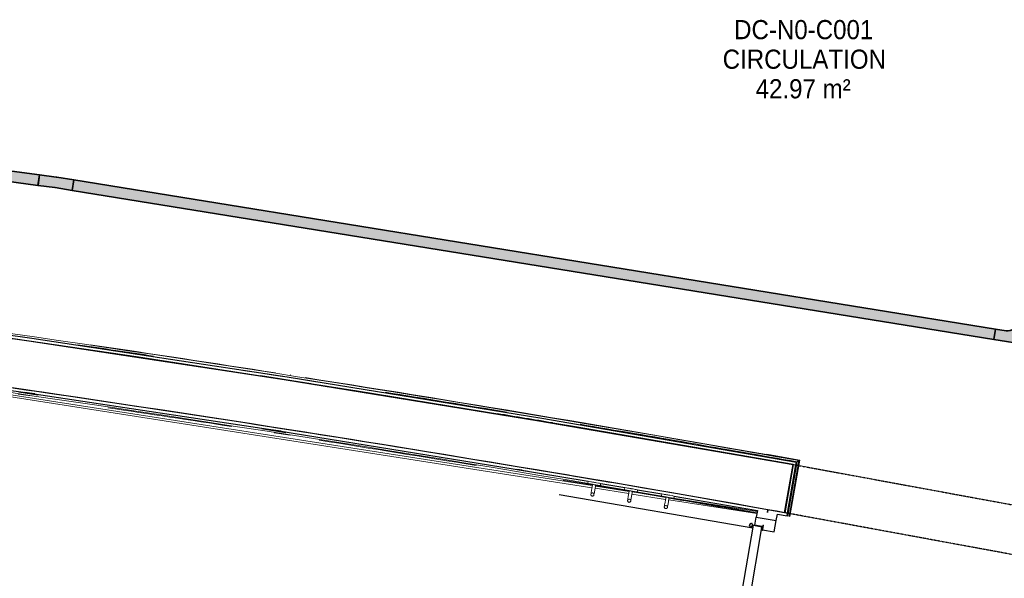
# Model space of a CAD drawing. Header units: millimetres. Extents: x 1909 to 61055, y -36590 to 14615.
# Tile 29 of 42: x 37185 to 41810, y -25083 to -22460. Entities that reach past the tile are written whole.
import ezdxf

# ---------------------------------------------------------------- set-up
doc = ezdxf.new("R2010")
doc.units = ezdxf.units.MM
doc.linetypes.add('Tiret', pattern=[2.5, 1.25, -1.25])
doc.linetypes.add('Tiret_2_', pattern=[2.5, 1.25, -1.25])
for name, color, linetype, lineweight in [('A-AREA-IDEN', 7, 'Continuous', 30), ('A-DETL-GENF', 7, 'Continuous', 18), ('A-DOOR', 7, 'Continuous', 25), ('A-FLOR', 7, 'Continuous', 25), ('A-FLOR-HRAL', 7, 'Continuous', 18), ('A-WALL', 7, 'Continuous', 25), ('CDC ELE', 7, 'Continuous', 18), ('I-FURN', 7, 'Continuous', 18), ('Q-SPCQ', 7, 'Continuous', 18)]:
    doc.layers.add(name, color=color, linetype=linetype, lineweight=lineweight)
doc.layers.add('A-DOOR-HDLN', color=5, linetype='Tiret', lineweight=25, true_color=0x0000ff)
doc.styles.add('Arial_1', font='arial.ttf', dxfattribs={"width": 0.9, "height": 90})

# ---------------------------------------------------------------- blocks, each defined once
blk = doc.blocks.new('PRT_SIMPLE_HUI_58x68x48 - PRT_BOIS_1V_930x2040x40-552383-2021_015_1111_DCE_1_50_N0 FINI_SSI_GEN')
at = {"layer": 'A-DETL-GENF', "lineweight": 25}
h = blk.add_hatch(color=256, dxfattribs=at)
h.paths.add_polyline_path([(-483.8, 9.7), (-483.8, 12.8), (-496.3, 14.5), (-500.5, 14.5), (-500.3, 13.2), (-495.7, 13.2), (-485.1, 11.7), (-484.5, 10.7)])
h.paths.add_polyline_path([(-508.5, 8), (-488.5, 8), (-483.8, 9.7), (-485.1, 10.6), (-488.7, 9.3), (-505.2, 9.7), (-505.2, 10.2), (-502, 10.8), (-502, 11.5), (-508.5, 11.5), (-508.5, 8.7)])
h = blk.add_hatch(color=256, dxfattribs=at)
h.paths.add_polyline_path([(413.8, 9.7), (418.9, 8), (438.5, 8), (438.5, 11.5), (432, 11.5), (432.2, 10.2), (435.2, 10.2), (435.2, 9.3), (418.2, 9.5), (415.1, 10.6)])
h.paths.add_polyline_path([(413.8, 9.7), (415.1, 11.7), (426.1, 13.2), (430.5, 13.2), (430.5, 14.5), (425.8, 14.5), (413.8, 12.8), (413.8, 10.4)])
at = {"layer": 'A-DETL-GENF'}
for p, q in [((-508.5, 11.5), (-502, 11.5)), ((-508.5, 8), (-508.5, 11.5)), ((-488.5, 8), (-508.5, 8)), ((-505.2, 10.2), (-505.2, 9.3)), ((-502, 10.2), (-505.2, 10.2)), ((-505.2, 9.3), (-488.7, 9.3)), ((-502, 11.5), (-502, 10.2)), ((-500.5, 14.5), (-496, 14.5)), ((-500.5, 13.2), (-500.5, 14.5)), ((-496.1, 13.2), (-500.5, 13.2)), ((-485.1, 11.7), (-496.1, 13.2)), ((-496, 14.5), (-483.8, 12.8)), ((-488.7, 9.3), (-485.1, 10.6)), ((-483.8, 9.7), (-488.5, 8)), ((-485.1, 10.6), (-485.1, 11.7)), ((-483.8, 12.8), (-483.8, 9.7)), ((413.8, 12.8), (426, 14.5)), ((413.8, 9.7), (413.8, 12.8)), ((418.5, 8), (413.8, 9.7)), ((426.1, 13.2), (415.1, 11.7)), ((415.1, 11.7), (415.1, 10.6)), ((415.1, 10.6), (418.7, 9.3)), ((438.5, 8), (418.5, 8)), ((418.7, 9.3), (435.2, 9.3)), ((426, 14.5), (430.5, 14.5)), ((430.5, 13.2), (426.1, 13.2)), ((430.5, 14.5), (430.5, 13.2)), ((432, 11.5), (438.5, 11.5)), ((432, 10.2), (432, 11.5)), ((435.2, 10.2), (432, 10.2)), ((435.2, 9.3), (435.2, 10.2)), ((438.5, 11.5), (438.5, 8))]:
    blk.add_line(p, q, dxfattribs=at)
at = {"layer": 'A-DOOR'}
for p, q in [((417, 54.5), (417, 977.5)), ((-427.1, 124), (-450.6, 124)), ((-450.6, 124), (-450.6, 123.5)), ((-450.6, 123.5), (-450.6, 119.4)), ((-427.1, 123.5), (-450.6, 123.5)), ((-450.6, 119.4), (-450.6, 112.3)), ((-427.1, 119.4), (-450.6, 119.4)), ((-450.6, 103), (-450.6, 112.3)), ((-450.6, 94.6), (-450.6, 103)), ((-427.1, 103), (-450.6, 103)), ((-450.6, 84.2), (-450.6, 94.6)), ((-427.1, 94.6), (-450.6, 94.6)), ((-319.6, 124), (-427.1, 124)), ((-427.1, 124), (-427.1, 123.5)), ((-427.1, 123.5), (-427.1, 124)), ((-427.1, 123.5), (-427.1, 119.4)), ((-319.6, 123.5), (-427.1, 123.5)), ((-427.1, 119.4), (-427.1, 123.5)), ((-427.1, 119.4), (-427.1, 112.3)), ((-319.6, 119.4), (-427.1, 119.4)), ((-427.1, 112.3), (-427.1, 119.4)), ((-427.1, 103), (-427.1, 112.3)), ((-427.1, 112.3), (-427.1, 103)), ((-427.1, 101.8), (-427.1, 103)), ((-319.6, 103), (-427.1, 103)), ((-427.1, 103), (-427.1, 94.6)), ((-427.1, 101.8), (-319.6, 101.8)), ((-427.1, 94.6), (-427.1, 84.2)), ((-319.6, 123.5), (-319.6, 124)), ((-319.6, 119.4), (-319.6, 123.5)), ((-319.6, 112.3), (-319.6, 119.4)), ((-319.6, 112.3), (-319.6, 103)), ((-319.6, 103), (-319.6, 101.8)), ((-499.5, 54.5), (430.5, 54.5)), ((-499.5, 14.5), (-499.5, 54.5)), ((-465.6, 63.5), (-465.6, 54.5)), ((-413.4, 63.5), (-465.6, 63.5)), ((-450.6, 73.4), (-450.6, 84.2)), ((-427.1, 84.2), (-450.6, 84.2)), ((-450.6, 65), (-450.6, 73.4)), ((-450.6, 73.4), (-427.1, 73.4)), ((-450.6, 65), (-450.6, 64)), ((-450.6, 64), (-427.1, 64)), ((-427.1, 84.2), (-427.1, 73.4)), ((-427.1, 73.4), (-427.1, 65)), ((-427.1, 64), (-427.1, 65)), ((-413.4, 54.5), (-413.4, 63.5)), ((430.5, 54.5), (430.5, 14.5)), ((426, 14.5), (-496, 14.5)), ((-465.6, 14.5), (-465.6, 5.5)), ((-465.6, 5.5), (-413.4, 5.5)), ((-427.1, 5), (-450.6, 5)), ((-450.6, 5), (-450.6, 4)), ((-450.6, -4.4), (-450.6, 4)), ((-427.1, 4), (-427.1, 5)), ((-427.1, 4), (-427.1, -4.4)), ((-413.4, 5.5), (-413.4, 14.5)), ((-450.6, -15.2), (-450.6, -4.4)), ((-427.1, -4.4), (-450.6, -4.4)), ((-450.6, -25.6), (-450.6, -15.2)), ((-450.6, -15.2), (-427.1, -15.2)), ((-450.6, -34), (-450.6, -25.6)), ((-450.6, -25.6), (-427.1, -25.6)), ((-450.6, -43.3), (-450.6, -34)), ((-450.6, -34), (-427.1, -34)), ((-450.6, -43.3), (-450.6, -50.4)), ((-427.1, -4.4), (-427.1, -15.2)), ((-427.1, -15.2), (-427.1, -25.6)), ((-427.1, -25.6), (-427.1, -34)), ((-427.1, -34), (-427.1, -32.8)), ((-319.6, -32.8), (-427.1, -32.8)), ((-427.1, -43.3), (-427.1, -34)), ((-427.1, -34), (-319.6, -34)), ((-427.1, -34), (-427.1, -43.3)), ((-427.1, -43.3), (-427.1, -50.4)), ((-427.1, -50.4), (-427.1, -43.3)), ((-319.6, -32.8), (-319.6, -34)), ((-319.6, -34), (-319.6, -43.3)), ((-319.6, -50.4), (-319.6, -43.3)), ((-450.6, -50.4), (-450.6, -54.5)), ((-450.6, -50.4), (-427.1, -50.4)), ((-450.6, -54.5), (-450.6, -55)), ((-450.6, -54.5), (-427.1, -54.5)), ((-450.6, -55), (-427.1, -55)), ((-427.1, -50.4), (-427.1, -54.5)), ((-427.1, -50.4), (-319.6, -50.4)), ((-427.1, -54.5), (-427.1, -50.4)), ((-427.1, -54.5), (-427.1, -55)), ((-427.1, -54.5), (-319.6, -54.5)), ((-427.1, -55), (-427.1, -54.5)), ((-427.1, -55), (-319.6, -55)), ((-319.6, -54.5), (-319.6, -50.4)), ((-319.6, -55), (-319.6, -54.5))]:
    blk.add_line(p, q, dxfattribs=at)
for radius, start, end in [(9.12, 155.8208, 180), (9.12, 180, 204.1792), (7.5, 360, 180), (7.5, 121.1146, 180), (7.5, 180, 360), (7.5, 195, 225), (9.12, 111.9887, 120), (9.12, 240, 248.0113), (7.5, 240, 300), (7.5, 0, 90), (9.12, 291.9887, 300), (7.5, 330, 0), (9.12, 335.8208, 0)]:
    blk.add_arc((429, 65.5), radius, start, end, dxfattribs=at)
at = {"layer": 'Q-SPCQ'}
for p, q in [((430.5, 54.5), (403.5, 54.5)), ((430.5, 40.5), (430.5, 54.5))]:
    blk.add_line(p, q, dxfattribs=at)
blk = doc.blocks.new('Garde-corps - Garde-corps-508898-2021_015_1111_DCE_1_50_N0 FINI_SSI_GEN')
at = {"layer": 'A-FLOR-HRAL'}
for p, q in [((-2418.4, -23971.2), (-2492.4, -23959.6)), ((-1201.6, -24127.8), (-1203.6, -24127.5)), ((-1203.5, -24129.2), (-1203.6, -24129.2)), ((381.1, -24400.5), (289.6, -24386.1)), ((562.3, -24429), (495, -24418.4)), ((1190.5, -24527.8), (948.6, -24489.7)), ((1178.4, -24536.3), (979.6, -24505.1)), ((1190.5, -24527.8), (1036.2, -24500.4)), ((1134.6, -24790.5), (1178.4, -24536.3)), ((1141.6, -24791.7), (1186.6, -24530.5)), ((1143.3, -24792), (1188.6, -24529.1)), ((1144.9, -24792.3), (1190.5, -24527.8)), ((1131.6, -24790), (1134.6, -24790.5)), ((1141.6, -24791.7), (1134.6, -24790.5)), ((1143.3, -24792), (1141.6, -24791.7)), ((1143.3, -24792), (1144.9, -24792.3))]:
    blk.add_line(p, q, dxfattribs=at)
at = {"layer": 'A-FLOR-HRAL', "flags": 128}
blk.add_lwpolyline([(1186.6, -24530.5), (1182.5, -24533.4), (1178.4, -24536.3)], dxfattribs=at)
at = {"layer": 'A-FLOR-HRAL'}
for radius, start, end in [(118006.4, 79.92167, 83.454356), (117996.2, 80.580755, 81.627467), (117999.2, 81.412761, 81.587451), (118008.1, 81.131846, 81.559197), (118008.1, 79.920828, 81.063188), (117999.2, 80.596188, 80.878383), (117996.2, 79.926561, 80.449917), (117999.2, 79.925111, 80.427587)]:
    blk.add_arc((-19463.8, -140716), radius, start, end, dxfattribs=at)
for points, knots in [([(1178.4, -24536.3), (1178.4, -24536.3), (1178.4, -24536.3), (1178.3, -24536.3), (1178.3, -24536.4), (1178.2, -24536.4), (1178.1, -24536.5), (1178, -24536.5), (1177.9, -24536.6), (1177.8, -24536.7), (1177.7, -24536.8), (1177.6, -24536.9), (1177.4, -24536.9), (1177.3, -24537), (1177.2, -24537.1), (1177, -24537.2), (1176.9, -24537.3), (1176.7, -24537.5), (1176.5, -24537.6), (1176.1, -24537.9), (1175.6, -24538.2), (1175.1, -24538.6), (1174.9, -24538.7)], [0, 0, 0, 0, 0.071429, 0.107143, 0.142857, 0.178571, 0.214286, 0.25, 0.285714, 0.321429, 0.357143, 0.392857, 0.428571, 0.464286, 0.5, 0.535714, 0.571429, 0.607143, 0.642857, 0.714286, 0.857143, 1, 1, 1, 1]), ([(1190.5, -24527.8), (1190.5, -24527.8), (1190.5, -24527.8), (1190.4, -24527.8), (1190.3, -24527.9), (1190.1, -24528), (1190, -24528.1), (1189.8, -24528.3), (1189.6, -24528.4), (1189.3, -24528.6), (1189.1, -24528.7), (1188.9, -24528.9), (1188.7, -24529), (1188.6, -24529.1)], [0.075, 0.075, 0.075, 0.075, 0.15, 0.2125, 0.275, 0.35, 0.425, 0.5, 0.6, 0.7, 0.775, 0.85, 1, 1, 1, 1])]:
    blk.add_open_spline(points, degree=3, knots=knots, dxfattribs=at)
blk = doc.blocks.new('Garde-corps - Garde-corps-508960-2021_015_1111_DCE_1_50_N0 FINI_SSI_GEN')
at = {"layer": 'A-FLOR-HRAL'}
for p, q in [((2644.8, -24670.2), (2624.7, -24791.9)), ((2646.5, -24670.4), (2626.1, -24793.8)), ((2648.2, -24670.7), (2627.5, -24795.8)), ((2655.2, -24671.9), (2633.4, -24804.2)), ((2646.5, -24670.4), (2644.8, -24670.2)), ((2646.5, -24670.4), (2648.2, -24670.7)), ((2648.2, -24670.7), (2655.2, -24671.9)), ((2658.2, -24672.4), (2655.2, -24671.9)), ((2547.4, -24778.8), (2497, -25053)), ((2548.8, -24780.9), (2499, -25051.6)), ((2554.5, -24789.2), (2507.3, -25045.9)), ((2546.1, -24776.9), (2528.7, -24871.6)), ((2624.7, -24791.9), (2546.1, -24776.9)), ((2624.7, -24791.9), (2546.1, -24776.9)), ((2626.1, -24793.8), (2547.4, -24778.8)), ((2627.5, -24795.8), (2548.8, -24780.9)), ((2633.4, -24804.2), (2554.5, -24789.2)), ((2566.3, -24791.4), (2554.5, -24789.2)), ((2512.6, -24959.2), (2495.1, -25054.3)), ((2574.4, -25067.7), (2371.5, -26128.1)), ((2576.4, -25066.3), (2372.9, -26130.1)), ((2584.8, -25060.6), (2378.6, -26138.4)), ((2495.1, -25054.3), (2572.4, -25069)), ((2495.1, -25054.3), (2572.5, -25069)), ((2497, -25053), (2574.4, -25067.7)), ((2499, -25051.6), (2576.4, -25066.3)), ((2507.3, -25045.9), (2584.8, -25060.6)), ((2507.3, -25045.9), (2516.4, -25047.6)), ((2575.6, -25058.9), (2584.8, -25060.6)), ((2572.4, -25069), (2370.2, -26126.1)), ((1930.9, -26052.8), (1930.4, -26055.7)), ((1930.9, -26052.8), (1932.3, -26045.8)), ((2074.6, -26080.3), (1930.9, -26052.8)), ((1932.3, -26045.8), (1932.6, -26044.1)), ((2014, -26061.4), (1932.3, -26045.8)), ((1932.9, -26042.5), (1932.6, -26044.1)), ((2014.3, -26059.7), (1932.6, -26044.1)), ((2014.6, -26058.1), (1932.9, -26042.5)), ((2042.1, -26065), (2022.2, -26061.2)), ((2076.6, -26070), (2022.4, -26059.6)), ((2378.6, -26138.4), (2237.7, -26111.5)), ((2372.9, -26130.1), (2300.8, -26116.3)), ((2371.5, -26128.1), (2301.1, -26114.6)), ((2370.2, -26126.1), (2301.4, -26113)), ((2372.9, -26130.1), (2378.6, -26138.4))]:
    blk.add_line(p, q, dxfattribs=at)
at = {"layer": 'A-FLOR-HRAL', "flags": 128}
for points in [[(2546.1, -24776.9), (2546.1, -24776.9), (2546.1, -24777), (2546.3, -24777.2), (2546.4, -24777.4), (2546.6, -24777.6), (2546.7, -24777.9), (2546.9, -24778.1), (2547.1, -24778.4), (2547.2, -24778.6), (2547.4, -24778.8)], [(2548.8, -24780.9), (2551.6, -24785), (2554.5, -24789.2)], [(2554.5, -24789.2), (2554.6, -24789.3), (2554.8, -24789.7), (2555.2, -24790.2), (2555.6, -24790.7), (2556, -24791.4), (2556.4, -24792), (2556.9, -24792.7)], [(2627.5, -24795.8), (2630.4, -24800), (2633.4, -24804.2)], [(2499, -25051.6), (2503.2, -25048.7), (2507.3, -25045.9)], [(2572.4, -25069), (2572.5, -25069), (2572.6, -25068.9), (2572.7, -25068.8), (2572.9, -25068.7), (2573.2, -25068.5), (2573.4, -25068.3), (2573.7, -25068.2), (2573.9, -25068), (2574.2, -25067.8), (2574.4, -25067.7)], [(2576.4, -25066.3), (2580.6, -25063.5), (2584.8, -25060.6)], [(2584.8, -25060.6), (2584.9, -25060.6), (2585.2, -25060.3), (2585.7, -25060), (2586.3, -25059.6), (2586.9, -25059.2), (2587.6, -25058.7), (2588.3, -25058.3)]]:
    blk.add_lwpolyline(points, dxfattribs=at)
at = {"layer": 'A-FLOR-HRAL'}
for points, knots in [([(2624.7, -24791.9), (2624.7, -24791.9), (2624.8, -24791.9), (2624.8, -24792), (2624.9, -24792.1), (2625, -24792.2), (2625.1, -24792.4), (2625.3, -24792.6), (2625.4, -24792.8), (2625.6, -24793.1), (2625.7, -24793.3), (2625.9, -24793.5), (2626, -24793.7), (2626.1, -24793.8)], [0.075, 0.075, 0.075, 0.075, 0.15, 0.2125, 0.275, 0.35, 0.425, 0.5, 0.6, 0.7, 0.775, 0.85, 1, 1, 1, 1]), ([(2633.4, -24804.2), (2633.4, -24804.2), (2633.4, -24804.2), (2633.4, -24804.3), (2633.4, -24804.3), (2633.5, -24804.4), (2633.5, -24804.5), (2633.6, -24804.6), (2633.7, -24804.7), (2633.8, -24804.8), (2633.9, -24804.9), (2633.9, -24805), (2634, -24805.2), (2634.1, -24805.3), (2634.2, -24805.5), (2634.3, -24805.6), (2634.4, -24805.8), (2634.5, -24805.9), (2634.7, -24806.1), (2635, -24806.5), (2635.3, -24807.1), (2635.7, -24807.5), (2635.8, -24807.7)], [0, 0, 0, 0, 0.071429, 0.107143, 0.142857, 0.178571, 0.214286, 0.25, 0.285714, 0.321429, 0.357143, 0.392857, 0.428571, 0.464286, 0.5, 0.535714, 0.571429, 0.607143, 0.642857, 0.714286, 0.857143, 1, 1, 1, 1]), ([(2495.1, -25054.3), (2495.1, -25054.3), (2495.1, -25054.3), (2495.2, -25054.2), (2495.3, -25054.1), (2495.5, -25054), (2495.6, -25053.9), (2495.8, -25053.8), (2496.1, -25053.6), (2496.3, -25053.5), (2496.5, -25053.3), (2496.7, -25053.2), (2496.9, -25053), (2497, -25053)], [0.075, 0.075, 0.075, 0.075, 0.15, 0.2125, 0.275, 0.35, 0.425, 0.5, 0.6, 0.7, 0.775, 0.85, 1, 1, 1, 1]), ([(2507.3, -25045.9), (2507.3, -25045.9), (2507.3, -25045.9), (2507.4, -25045.9), (2507.4, -25045.8), (2507.5, -25045.8), (2507.6, -25045.7), (2507.7, -25045.7), (2507.8, -25045.6), (2507.9, -25045.5), (2508, -25045.4), (2508.1, -25045.3), (2508.3, -25045.3), (2508.4, -25045.2), (2508.6, -25045.1), (2508.7, -25045), (2508.9, -25044.9), (2509, -25044.8), (2509.2, -25044.6), (2509.6, -25044.4), (2510.1, -25044), (2510.6, -25043.7), (2510.8, -25043.5)], [0, 0, 0, 0, 0.071429, 0.107143, 0.142857, 0.178571, 0.214286, 0.25, 0.285714, 0.321429, 0.357143, 0.392857, 0.428571, 0.464286, 0.5, 0.535714, 0.571429, 0.607143, 0.642857, 0.714286, 0.857143, 1, 1, 1, 1]), ([(2370.2, -26126.1), (2370.2, -26126.1), (2370.2, -26126.2), (2370.3, -26126.3), (2370.5, -26126.5), (2370.6, -26126.7), (2370.7, -26126.8), (2370.8, -26127), (2370.9, -26127.2), (2371, -26127.3), (2371.1, -26127.4), (2371.2, -26127.6), (2371.3, -26127.7), (2371.4, -26127.9), (2371.5, -26128), (2371.5, -26128.1)], [0.1, 0.1, 0.1, 0.1, 0.2, 0.3, 0.4, 0.475, 0.55, 0.6, 0.65, 0.7, 0.75, 0.8, 0.85, 0.9, 1, 1, 1, 1]), ([(2378.6, -26138.4), (2378.6, -26138.4), (2378.6, -26138.5), (2378.7, -26138.7), (2378.9, -26138.9), (2379, -26139.1), (2379.2, -26139.3), (2379.3, -26139.5), (2379.5, -26139.8), (2379.7, -26140.1), (2379.9, -26140.4), (2380.1, -26140.7), (2380.4, -26141.2), (2380.7, -26141.6), (2380.9, -26141.9)], [0, 0, 0, 0, 0.166667, 0.25, 0.333333, 0.416667, 0.458333, 0.5, 0.583333, 0.666667, 0.708333, 0.75, 0.833333, 1, 1, 1, 1])]:
    blk.add_open_spline(points, degree=3, knots=knots, dxfattribs=at)
blk = doc.blocks.new('Garde-corps - Garde-corps-509925-2021_015_1111_DCE_1_50_N0 FINI_SSI_GEN')
at = {"layer": 'A-FLOR-HRAL'}
for p, q in [((-3606.8, -24050.4), (216.4, -24648)), ((-3597.8, -24062.3), (214.7, -24658.4)), ((-2480.8, -24218), (-2420, -24226.8)), ((-2479.9, -24206.1), (-2389.2, -24219.4)), ((-2478.1, -24209.4), (-2387.5, -24222.7)), ((-1339, -24378.1), (-1224.3, -24396.1)), ((-1338, -24381.3), (-1223.3, -24399.3)), ((-1277.6, -24399.7), (-1203.5, -24411.3)), ((-733.1, -24486.2), (-662.4, -24497.6)), ((-175.7, -24565.3), (-85.3, -24580.4)), ((79.3, -24621.7), (216.9, -24644.9)), ((231.2, -24650.4), (389.4, -24675.1)), ((231.7, -24647.4), (389.6, -24674.3)), ((232.3, -24644.1), (390.1, -24671)), ((229.5, -24660.7), (387.7, -24685.4)), ((287.9, -24655.3), (389.9, -24672.7)), ((402.5, -24687.7), (560.6, -24712.5)), ((404.3, -24677.4), (562.4, -24702.1)), ((404.4, -24676.9), (562, -24704)), ((404.6, -24675.2), (562.3, -24702.3)), ((404.9, -24673.5), (562.6, -24700.6)), ((575.4, -24714.8), (989.6, -24779.5)), ((577.2, -24704.4), (991.4, -24769.2))]:
    blk.add_line(p, q, dxfattribs=at)
for radius, start, end in [(117731.1, 80.376571, 82.256375), (117727.7, 81.211511, 81.498362), (117727.7, 80.646196, 81.009486), (117727.7, 79.994872, 80.198876), (117729.4, 79.994875, 80.198876), (117731.1, 79.994879, 80.198876)]:
    blk.add_arc((-19463.8, -140716), radius, start, end, dxfattribs=at)
blk = doc.blocks.new('72_PATERE_HEWI SERIE 477 - Colour - 92 Anthracite grey-566101-2021_015_1111_DCE_1_50_N0 FINI_SSI_GEN')
at = {"layer": 'A-DETL-GENF'}
for p, q in [((-10398.4, -18776.9), (-10398.6, -18778.1)), ((-10398.6, -18778.1), (-10398.6, -18779.4)), ((-10397.9, -18775.6), (-10398.4, -18776.9)), ((-10397.3, -18774.5), (-10397.9, -18775.6)), ((-10396.4, -18773.5), (-10397.3, -18774.5)), ((-10395.4, -18772.7), (-10396.4, -18773.5)), ((-10394.3, -18772), (-10395.4, -18772.7)), ((-10392.6, -18771.5), (-10394.3, -18772)), ((-10391.1, -18771.4), (-10392.6, -18771.5)), ((-10384.9, -18772), (-10391.1, -18771.4)), ((-10391.1, -18771.4), (-10387.7, -18772.2)), ((-10387.7, -18772.2), (-10391.1, -18771.4)), ((-10387.7, -18772.2), (-10385.4, -18774.1)), ((-10385.4, -18774.1), (-10387.7, -18772.2)), ((-10385.4, -18774.1), (-10384, -18776.8)), ((-10384, -18776.8), (-10385.4, -18774.1)), ((-10381.2, -18772.3), (-10384.9, -18772)), ((-10384, -18776.8), (-10383.7, -18779.6)), ((-10383.7, -18779.6), (-10384, -18776.8)), ((-10374.6, -18773), (-10381.2, -18772.3)), ((-10370.3, -18773.4), (-10374.6, -18773)), ((-10365.9, -18773.9), (-10370.3, -18773.4)), ((-10361.6, -18774.3), (-10365.9, -18773.9)), ((-10357.2, -18774.7), (-10361.6, -18774.3)), ((-10352.9, -18775.2), (-10357.2, -18774.7)), ((-10348.5, -18775.6), (-10352.9, -18775.2)), ((-10344.2, -18776), (-10348.5, -18775.6)), ((-10343.6, -18770.8), (-10345.1, -18785.5)), ((-10344.6, -18780.8), (-10344.4, -18778.2)), ((-10344.4, -18778.2), (-10344.2, -18776)), ((-10342.8, -18762.6), (-10343.6, -18770.8)), ((-10342.3, -18757.7), (-10342.8, -18762.6)), ((-10342.2, -18756.2), (-10342.3, -18757.7)), ((-10342.1, -18755.1), (-10342.2, -18756.2)), ((-10340.4, -18753.8), (-10342.1, -18755.1)), ((-10331, -18754.7), (-10340.4, -18753.8)), ((-10333.3, -18778.3), (-10332.9, -18774.4)), ((-10332.9, -18774.4), (-10332.6, -18770.7)), ((-10332.6, -18770.7), (-10332.2, -18767.2)), ((-10332.2, -18767.2), (-10331.8, -18762.8)), ((-10331.8, -18762.8), (-10331, -18754.7)), ((-10398.6, -18779.4), (-10398.4, -18780.7)), ((-10398.4, -18780.7), (-10398, -18782)), ((-10398, -18782), (-10397.4, -18783.1)), ((-10397.4, -18783.1), (-10396.5, -18784.1)), ((-10396.5, -18784.1), (-10395.5, -18785)), ((-10395.5, -18785), (-10394.4, -18785.6)), ((-10394.4, -18785.6), (-10393.3, -18786.1)), ((-10393.3, -18786.1), (-10391.9, -18786.3)), ((-10389.1, -18786.1), (-10391.9, -18786.3)), ((-10391.9, -18786.3), (-10389.1, -18786.1)), ((-10391.9, -18786.3), (-10386.3, -18786.9)), ((-10386.4, -18784.7), (-10389.1, -18786.1)), ((-10389.1, -18786.1), (-10386.4, -18784.7)), ((-10384.5, -18782.3), (-10386.4, -18784.7)), ((-10386.4, -18784.7), (-10384.5, -18782.3)), ((-10386.3, -18786.9), (-10382.7, -18787.3)), ((-10383.7, -18779.6), (-10384.5, -18782.3)), ((-10384.5, -18782.3), (-10383.7, -18779.6)), ((-10382.7, -18787.3), (-10376.1, -18787.9)), ((-10376.1, -18787.9), (-10371.8, -18788.3)), ((-10371.8, -18788.3), (-10367.4, -18788.8)), ((-10367.4, -18788.8), (-10363.1, -18789.2)), ((-10363.1, -18789.2), (-10358.7, -18789.6)), ((-10358.7, -18789.6), (-10354.3, -18790.1)), ((-10354.3, -18790.1), (-10350, -18790.5)), ((-10350, -18790.5), (-10345.6, -18790.9)), ((-10347.6, -18810.7), (-10347.7, -18811.7)), ((-10347.7, -18811.7), (-10346.4, -18813.5)), ((-10347.5, -18809.8), (-10347.6, -18810.7)), ((-10347.2, -18806.7), (-10347.5, -18809.8)), ((-10346.8, -18802.5), (-10347.2, -18806.7)), ((-10346.4, -18799), (-10346.8, -18802.5)), ((-10346.1, -18795.2), (-10346.4, -18799)), ((-10346.4, -18813.5), (-10341.6, -18813.9)), ((-10345.7, -18791.4), (-10346.1, -18795.2)), ((-10345.1, -18785.5), (-10345.7, -18791.4)), ((-10345.6, -18790.9), (-10345.4, -18788.8)), ((-10345.4, -18788.8), (-10345.2, -18786.1)), ((-10345.2, -18786.1), (-10344.9, -18783.5)), ((-10344.9, -18783.5), (-10344.6, -18780.8)), ((-10341.6, -18813.9), (-10336.9, -18814.4)), ((-10336.9, -18814.4), (-10336.2, -18807.6)), ((-10336.2, -18807.6), (-10335.8, -18803.7)), ((-10335.8, -18803.7), (-10334.8, -18793.4)), ((-10334.8, -18793.4), (-10334.4, -18789.6)), ((-10334.4, -18789.6), (-10334.2, -18787)), ((-10334.2, -18787), (-10333.9, -18784.6)), ((-10333.9, -18784.6), (-10333.7, -18782.1)), ((-10333.7, -18782.1), (-10333.3, -18778.3))]:
    blk.add_line(p, q, dxfattribs=at)
blk = doc.blocks.new('B02_ARC_rvt-1-2021_015_1111_DCE_1_50_N0 FINI_SSI_GEN')
at = {"layer": 'A-FLOR'}
for p, q in [((-2417.3, -23970.2), (-2245.2, -23995.4)), ((-2402.4, -24217.4), (-2450.5, -24210.4)), ((-1245.2, -24392.8), (-1293.3, -24385.3)), ((-112.4, -24575.9), (-137.9, -24571.6)), ((980.2, -24833.7), (986.8, -24795.9)), ((1012.8, -24839.3), (980.2, -24833.7)), ((1070.7, -24864.5), (1079.7, -24812)), ((1010.2, -24854.1), (1011.5, -24854.3)), ((1012.5, -24840.8), (1012.8, -24839.3)), ((1012.8, -24854.6), (1014.7, -24854.9)), ((1016.1, -24855.1), (1070.7, -24864.5))]:
    blk.add_line(p, q, dxfattribs=at)
for radius, start, end in [(117983.7, 81.048711, 81.164677), (117983.7, 80.490296, 80.617087), (117753.7, 80.337579, 80.492048)]:
    blk.add_arc((-19463.8, -140716), radius, start, end, dxfattribs=at)
at = {"layer": 'A-WALL'}
for p, q in [((1160.5, -24548.8), (1121.4, -24775.5)), ((1133.7, -24777.7), (1172.8, -24551)), ((1172.8, -24551), (1174.9, -24538.7)), ((256.2, -24637.9), (369.7, -24657.2)), ((428.8, -24667.3), (542.2, -24686.8)), ((601.3, -24697), (992, -24765.3)), ((992, -24765.3), (986.8, -24795.9)), ((1038.8, -24773.6), (1041, -24761.2)), ((1041, -24761.2), (1038.8, -24773.6)), ((1080.4, -24812.1), (1085.6, -24781.8)), ((1085.6, -24781.8), (1131.6, -24790)), ((1131.6, -24790), (1133.7, -24777.7)), ((986.8, -24795.9), (1080.4, -24812.1))]:
    blk.add_line(p, q, dxfattribs=at)
at = {"layer": 'A-WALL', "flags": 128}
for points in [[(1174.9, -24538.7), (-20, -24332.8), (-1217, -24139.1), (-2415.9, -23957.8), (-3616.5, -23788.7), (-4818.9, -23632.1), (-6022.8, -23487.8)], [(-6036.5, -23498.8), (-4832.7, -23642.9), (-3630.5, -23799.5), (-2429.9, -23968.3), (-1231.2, -24149.5), (-34.3, -24343), (1160.5, -24548.8)], [(-3609.4, -24047.1), (-2456.4, -24209.5), (-1305.1, -24383.4), (-155.6, -24568.7), (197, -24627.8)], [(1121.4, -24775.5), (1081.2, -24768.4), (1041, -24761.2)]]:
    blk.add_lwpolyline(points, dxfattribs=at)
at = {"layer": 'A-WALL'}
blk.add_arc((-19463.8, -140716), 117753.7, 79.971797, 82.261307, dxfattribs=at)
at = {"layer": 'A-DOOR', "lineweight": 18, "rotation": 80.22487919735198}
blk.add_blockref('PRT_SIMPLE_HUI_58x68x48 - PRT_BOIS_1V_930x2040x40-552383-2021_015_1111_DCE_1_50_N0 FINI_SSI_GEN', (953.7, -25267.5), dxfattribs=at)
at = {"layer": 'A-FLOR-HRAL', "lineweight": 18}
for name in ['Garde-corps - Garde-corps-508898-2021_015_1111_DCE_1_50_N0 FINI_SSI_GEN', 'Garde-corps - Garde-corps-509925-2021_015_1111_DCE_1_50_N0 FINI_SSI_GEN', 'Garde-corps - Garde-corps-508960-2021_015_1111_DCE_1_50_N0 FINI_SSI_GEN']:
    blk.add_blockref(name, (0, 0), dxfattribs=at)
at = {"layer": 'I-FURN', "lineweight": 18}
for p, rotation in [((-17799, -13025.5), 86.0374654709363), ((-17609, -13028.2), 85.95222947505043), ((-17419.2, -13031), 85.86706850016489)]:
    blk.add_blockref('72_PATERE_HEWI SERIE 477 - Colour - 92 Anthracite grey-566101-2021_015_1111_DCE_1_50_N0 FINI_SSI_GEN', p, dxfattribs=dict(at, rotation=rotation))
blk = doc.blocks.new('Ouverture en rectangle - Ouverture en rectangle _143x207_-3216767-2021_015_1111_DCE_1_50_N0 FINI_SSI_GEN')
at = {"layer": 'A-DOOR-HDLN', "linetype": 'Tiret_2_'}
for p, q in [((-715, 115), (715, 115)), ((715, -115), (-715, -115))]:
    blk.add_line(p, q, dxfattribs=at)
blk = doc.blocks.new('B02_DC_STR_rvt-1-2021_015_1111_DCE_1_50_N0 FINI_SSI_GEN')
at = {"layer": 'A-WALL'}
blk.add_line((1118.9, -24775.1), (1160.5, -24548.8), dxfattribs=at)
at = {"layer": 'A-WALL', "flags": 128}
blk.add_lwpolyline([(1160.5, -24548.8), (136.5, -24371.7), (-889, -24203.6), (-1915.9, -24044.5), (-2944.2, -23894.5), (-3973.8, -23753.5), (-5004.6, -23621.6), (-6036.5, -23498.8)], dxfattribs=at)
at = {"layer": 'A-WALL'}
blk.add_arc((-19463.8, -140716), 117753.7, 79.933278, 84.1092, dxfattribs=at)
at = {"layer": 'A-DOOR', "color": 5, "lineweight": 25, "true_color": 0x0000ff, "rotation": 349.5853757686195}
blk.add_blockref('Ouverture en rectangle - Ouverture en rectangle _143x207_-3216767-2021_015_1111_DCE_1_50_N0 FINI_SSI_GEN', (1842.9, -24791.2), dxfattribs=at)
blk = doc.blocks.new('Chemin de câbles - Courbure - Standard-6284843-2021_015_1111_DCE_1_50_N0 FINI_SSI_GEN')
at = {"layer": 'CDC ELE', "lineweight": 35, "true_color": 0xff0000}
blk.add_hatch(color=1, dxfattribs=at).paths.add_polyline_path([(-81.2, 25), (-81.2, -25), (8.4, -24.8), (81.9, -22.5), (80.3, 27.5), (-9.2, 25)])
at = {"layer": 'CDC ELE', "color": 8, "lineweight": 35, "true_color": 0x808080}
for p, q in [((-81.2, -25), (-81.2, 25)), ((-81.2, 25), (-1.2, 25)), ((80.3, 27.5), (0.4, 25)), ((81.9, -22.5), (80.3, 27.5)), ((-1.2, -25), (-81.2, -25)), ((1.9, -25), (81.9, -22.5))]:
    blk.add_line(p, q, dxfattribs=at)
for radius in [50, 100]:
    blk.add_arc((-1.2, 75), radius, 270, 271.7663, dxfattribs=at)
blk = doc.blocks.new('Chemin de câbles - Té - Standard-6588813-2021_015_1111_DCE_1_50_N0 FINI_SSI_GEN')
at = {"layer": 'CDC ELE', "lineweight": 35, "true_color": 0xff0000}
blk.add_hatch(color=1, dxfattribs=at).paths.add_polyline_path([(-125, 25), (-125, -25), (-75, -25), (-62.1, -26.7), (-50, -31.7), (-39.6, -39.6), (-31.2, -51.1), (-26.7, -62.1), (-25, -75), (-25, -125), (25, -125), (25, -75), (26.7, -62.1), (31.7, -50), (39.6, -39.6), (50, -31.7), (62.1, -26.7), (75, -25), (125, -25), (125, 25), (-83.1, 25)])
at = {"layer": 'CDC ELE', "color": 8, "lineweight": 35, "true_color": 0x808080}
for p, q in [((125, 25), (-125, 25)), ((-125, 25), (-125, -25)), ((125, -25), (125, 25)), ((-125, -25), (-75, -25)), ((75, -25), (125, -25)), ((-25, -75), (-25, -125)), ((25, -125), (25, -75)), ((-25, -125), (25, -125))]:
    blk.add_line(p, q, dxfattribs=at)
for centre, start, end in [((-75, -75), 0, 90), ((75, -75), 90, 180)]:
    blk.add_arc(centre, 50, start, end, dxfattribs=at)
blk = doc.blocks.new('B02_SSI_rvt-1-2021_015_1111_DCE_1_50_N0 FINI_SSI_GEN')
at = {"layer": 'CDC ELE', "lineweight": 5, "true_color": 0xff0000}
for points in [[(-2387.5, -23237.9), (-2381, -23188.3), (-6520.5, -22648.9), (-6526.9, -22698.5), (-2991.7, -23159.1)], [(2102.7, -23961.8), (2110.7, -23912.5), (-2219.7, -23211.9), (-2227.7, -23261.2), (73.7, -23633.5)]]:
    blk.add_hatch(color=1, dxfattribs=at).paths.add_polyline_path(points)
at = {"layer": 'CDC ELE', "color": 8, "lineweight": 35, "true_color": 0x808080}
for p, q in [((-6520.5, -22648.9), (-2381, -23188.3)), ((-6526.9, -22698.5), (-2387.5, -23237.9)), ((-2381, -23188.3), (-2387.5, -23237.9)), ((-2227.7, -23261.2), (-2219.7, -23211.9)), ((2110.7, -23912.5), (-2219.7, -23211.9)), ((2102.7, -23961.8), (-2227.7, -23261.2)), ((2110.7, -23912.5), (2102.7, -23961.8))]:
    blk.add_line(p, q, dxfattribs=at)
at = {"layer": 'CDC ELE', "color": 8, "lineweight": 35, "true_color": 0x808080, "rotation": 170.809789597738}
for name, p in [('Chemin de câbles - Courbure - Standard-6284843-2021_015_1111_DCE_1_50_N0 FINI_SSI_GEN', (-2303.8, -23223.6)), ('Chemin de câbles - Té - Standard-6588813-2021_015_1111_DCE_1_50_N0 FINI_SSI_GEN', (2230.1, -23957.1))]:
    blk.add_blockref(name, p, dxfattribs=at)

msp = doc.modelspace()

# ---------------------------------------------------------------- block references
at = {"lineweight": 5}
for name in ['B02_DC_STR_rvt-1-2021_015_1111_DCE_1_50_N0 FINI_SSI_GEN', 'B02_ARC_rvt-1-2021_015_1111_DCE_1_50_N0 FINI_SSI_GEN']:
    msp.add_blockref(name, (39658.7, 0), dxfattribs=at)

# ---------------------------------------------------------------- next in the draw order: block references
msp.add_blockref('B02_SSI_rvt-1-2021_015_1111_DCE_1_50_N0 FINI_SSI_GEN', (39658.7, 0), dxfattribs=at)

# ---------------------------------------------------------------- next in the draw order: texts
at = {"layer": 'A-AREA-IDEN', "color": 8, "true_color": 0x808080, "char_height": 90, "attachment_point": 1, "style": 'Arial_1'}
for s, insert, width in [('DC-N0-C001', (40541.1, -22461.4), 779.24), ('CIRCULATION', (40487.5, -22600.3), 905.506), ('42.97 m²', (40642.3, -22739.2), 530.316)]:
    msp.add_mtext(s, dxfattribs=dict(at, insert=insert, width=width))

doc.saveas('drawing.dxf')
